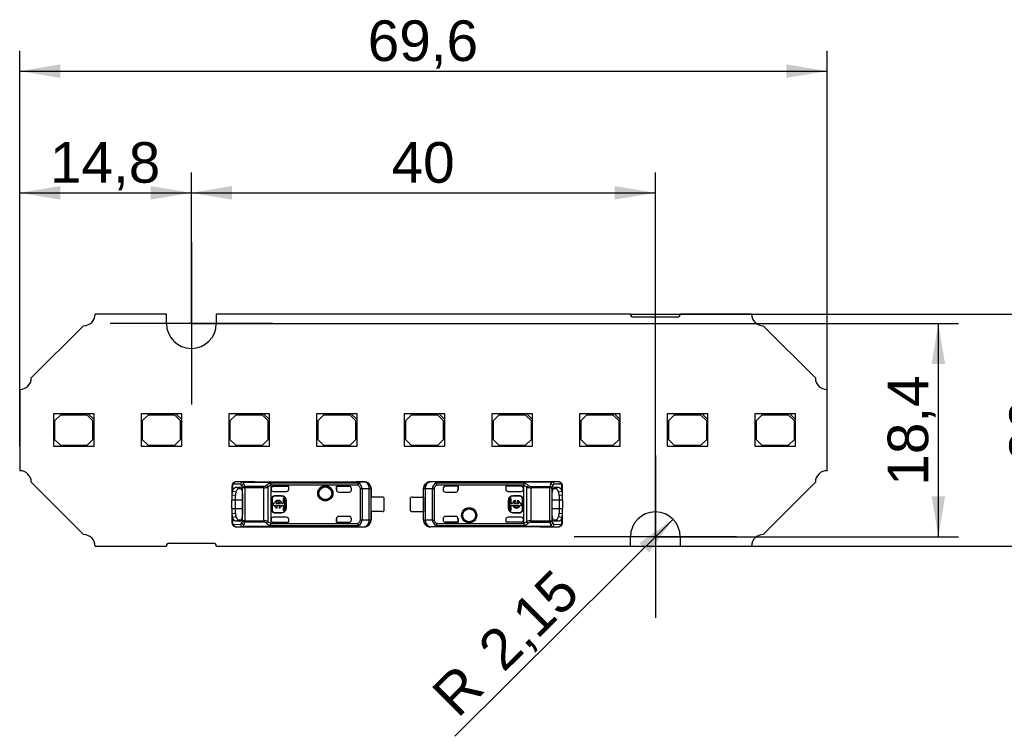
# Model space of a CAD drawing. Header units: millimetres. Extents: x 7 to 819, y 6 to 587.
# Tile 11 of 19: x 93 to 178, y 451 to 512. Entities that reach past the tile are written whole.
import ezdxf
from ezdxf.enums import TextEntityAlignment as Align
from ezdxf.lldxf.tags import DXFTag

# ---------------------------------------------------------------- set-up
doc = ezdxf.new("R2010")
doc.units = ezdxf.units.MM
doc.layers.add('Default', color=7, linetype='Continuous')
doc.layers.add('LINLED_70X20MM_2', color=7, linetype='Continuous')
doc.styles.add('SEACAD_Arial', font='arial.ttf')
tags = doc.linetypes.add('CENTER2', pattern=[28.575, 19.05, -3.175, 3.175, -3.175]).pattern_tags.tags
tags[10:11] = [DXFTag(74, 4), DXFTag(75, 0), DXFTag(340, '0'), DXFTag(46, 0.0), DXFTag(50, 0.0), DXFTag(44, 0.0), DXFTag(45, 0.0)]
tags[8:9] = [DXFTag(74, 4), DXFTag(75, 0), DXFTag(340, '0'), DXFTag(46, 0.0), DXFTag(50, 0.0), DXFTag(44, 0.0), DXFTag(45, 0.0)]
tags[6:7] = [DXFTag(74, 4), DXFTag(75, 0), DXFTag(340, '0'), DXFTag(46, 0.0), DXFTag(50, 0.0), DXFTag(44, 0.0), DXFTag(45, 0.0)]
tags[4:5] = [DXFTag(74, 4), DXFTag(75, 0), DXFTag(340, '0'), DXFTag(46, 0.0), DXFTag(50, 0.0), DXFTag(44, 0.0), DXFTag(45, 0.0)]
doc.dimstyles.new('ISO', dxfattribs={"dimtxt": 3.5, "dimasz": 3.5, "dimexe": 1.75, "dimexo": 0, "dimgap": 0.875, "dimtad": 1, "dimtxsty": 'SEACAD_Arial', "dimblk1": '_SE_FILLED', "dimblk2": '_SE_FILLED', "dimsah": 1, "dimcen": 1.75, "dimadec": 0, "dimazin": 0, "dimtfac": 0.5, "dimtdec": 3, "dimtmove": 0, "dimatfit": 3, "dimfxl": 1, "dimarcsym": 0})

# ---------------------------------------------------------------- blocks, each defined once
blk = doc.blocks.new('SEANNOT_GROUP19')
at = {"layer": 'Default', "color": 7, "linetype": 'CENTER2'}
for p, q in [((107.447, 493.138), (107.447, 479.138)), ((114.447, 486.138), (100.447, 486.138))]:
    blk.add_line(p, q, dxfattribs=at)
blk = doc.blocks.new('SEANNOT_GROUP20')
at = {"layer": 'Default', "color": 7, "linetype": 'CENTER2'}
for p, q in [((147.447, 474.738), (147.447, 460.738)), ((154.447, 467.738), (140.447, 467.738))]:
    blk.add_line(p, q, dxfattribs=at)
blk = doc.blocks.new('SE6')
at = {"layer": 'LINLED_70X20MM_2', "color": 7, "linetype": 'Continuous'}
for p, q in [((105.297, 486.938), (99.147, 486.938)), ((105.297, 486.138), (105.297, 486.938)), ((145.297, 486.938), (109.597, 486.938)), ((109.597, 486.938), (109.597, 486.138)), ((149.347, 486.688), (145.547, 486.688)), ((155.747, 486.938), (149.597, 486.938)), ((98.147, 485.938), (93.647, 481.438)), ((161.247, 481.438), (156.747, 485.938)), ((92.647, 480.438), (92.647, 473.438)), ((162.247, 473.438), (162.247, 480.438)), ((98.557, 478.338), (95.557, 478.338)), ((95.557, 478.338), (95.557, 475.538)), ((96.157, 478.238), (95.657, 477.738)), ((98.457, 478.238), (96.157, 478.238)), ((98.957, 477.738), (98.457, 478.238)), ((99.057, 478.338), (98.557, 478.338)), ((98.557, 478.338), (99.057, 477.838)), ((99.057, 477.838), (99.057, 478.338)), ((106.117, 478.338), (103.117, 478.338)), ((103.117, 478.338), (103.117, 475.538)), ((103.717, 478.238), (103.217, 477.738)), ((106.017, 478.238), (103.717, 478.238)), ((106.517, 477.738), (106.017, 478.238)), ((106.617, 478.338), (106.117, 478.338)), ((106.117, 478.338), (106.617, 477.838)), ((106.617, 477.838), (106.617, 478.338)), ((113.677, 478.338), (110.677, 478.338)), ((110.677, 478.338), (110.677, 475.538)), ((111.277, 478.238), (110.777, 477.738)), ((113.577, 478.238), (111.277, 478.238)), ((114.077, 477.738), (113.577, 478.238)), ((114.177, 478.338), (113.677, 478.338)), ((113.677, 478.338), (114.177, 477.838)), ((114.177, 477.838), (114.177, 478.338)), ((121.237, 478.338), (118.237, 478.338)), ((118.237, 478.338), (118.237, 475.538)), ((118.837, 478.238), (118.337, 477.738)), ((121.137, 478.238), (118.837, 478.238)), ((121.637, 477.738), (121.137, 478.238)), ((121.737, 478.338), (121.237, 478.338)), ((121.237, 478.338), (121.737, 477.838)), ((121.737, 477.838), (121.737, 478.338)), ((128.797, 478.338), (125.797, 478.338)), ((125.797, 478.338), (125.797, 475.538)), ((126.397, 478.238), (125.897, 477.738)), ((128.697, 478.238), (126.397, 478.238)), ((129.197, 477.738), (128.697, 478.238)), ((129.297, 478.338), (128.797, 478.338)), ((128.797, 478.338), (129.297, 477.838)), ((129.297, 477.838), (129.297, 478.338)), ((136.357, 478.338), (133.357, 478.338)), ((133.357, 478.338), (133.357, 475.538)), ((133.957, 478.238), (133.457, 477.738)), ((136.257, 478.238), (133.957, 478.238)), ((136.757, 477.738), (136.257, 478.238)), ((136.857, 478.338), (136.357, 478.338)), ((136.357, 478.338), (136.857, 477.838)), ((136.857, 477.838), (136.857, 478.338)), ((143.917, 478.338), (140.917, 478.338)), ((140.917, 478.338), (140.917, 475.538)), ((141.517, 478.238), (141.017, 477.738)), ((143.817, 478.238), (141.517, 478.238)), ((144.317, 477.738), (143.817, 478.238)), ((144.417, 478.338), (143.917, 478.338)), ((143.917, 478.338), (144.417, 477.838)), ((144.417, 477.838), (144.417, 478.338)), ((151.477, 478.338), (148.477, 478.338)), ((148.477, 478.338), (148.477, 475.538)), ((149.077, 478.238), (148.577, 477.738)), ((151.377, 478.238), (149.077, 478.238)), ((151.877, 477.738), (151.377, 478.238)), ((151.977, 478.338), (151.477, 478.338)), ((151.477, 478.338), (151.977, 477.838)), ((151.977, 477.838), (151.977, 478.338)), ((159.037, 478.338), (156.037, 478.338)), ((156.037, 478.338), (156.037, 475.538)), ((156.637, 478.238), (156.137, 477.738)), ((158.937, 478.238), (156.637, 478.238)), ((159.437, 477.738), (158.937, 478.238)), ((159.537, 478.338), (159.037, 478.338)), ((159.037, 478.338), (159.537, 477.838)), ((159.537, 477.838), (159.537, 478.338)), ((95.657, 477.738), (95.657, 476.138)), ((98.957, 476.138), (98.957, 477.738)), ((99.057, 475.538), (99.057, 477.838)), ((103.217, 477.738), (103.217, 476.138)), ((106.517, 476.138), (106.517, 477.738)), ((106.617, 475.538), (106.617, 477.838)), ((110.777, 477.738), (110.777, 476.138)), ((114.077, 476.138), (114.077, 477.738)), ((114.177, 475.538), (114.177, 477.838)), ((118.337, 477.738), (118.337, 476.138)), ((121.637, 476.138), (121.637, 477.738)), ((121.737, 475.538), (121.737, 477.838)), ((125.897, 477.738), (125.897, 476.138)), ((129.197, 476.138), (129.197, 477.738)), ((129.297, 475.538), (129.297, 477.838)), ((133.457, 477.738), (133.457, 476.138)), ((136.757, 476.138), (136.757, 477.738)), ((136.857, 475.538), (136.857, 477.838)), ((141.017, 477.738), (141.017, 476.138)), ((144.317, 476.138), (144.317, 477.738)), ((144.417, 475.538), (144.417, 477.838)), ((148.577, 477.738), (148.577, 476.138)), ((151.877, 476.138), (151.877, 477.738)), ((151.977, 475.538), (151.977, 477.838)), ((156.137, 477.738), (156.137, 476.138)), ((159.437, 476.138), (159.437, 477.738)), ((159.537, 475.538), (159.537, 477.838)), ((95.557, 475.538), (99.057, 475.538)), ((95.657, 476.138), (96.157, 475.638)), ((96.157, 475.638), (98.457, 475.638)), ((98.457, 475.638), (98.957, 476.138)), ((103.117, 475.538), (106.617, 475.538)), ((103.217, 476.138), (103.717, 475.638)), ((103.717, 475.638), (106.017, 475.638)), ((106.017, 475.638), (106.517, 476.138)), ((110.677, 475.538), (114.177, 475.538)), ((110.777, 476.138), (111.277, 475.638)), ((111.277, 475.638), (113.577, 475.638)), ((113.577, 475.638), (114.077, 476.138)), ((118.237, 475.538), (121.737, 475.538)), ((118.337, 476.138), (118.837, 475.638)), ((118.837, 475.638), (121.137, 475.638)), ((121.137, 475.638), (121.637, 476.138)), ((125.797, 475.538), (129.297, 475.538)), ((125.897, 476.138), (126.397, 475.638)), ((126.397, 475.638), (128.697, 475.638)), ((128.697, 475.638), (129.197, 476.138)), ((133.357, 475.538), (136.857, 475.538)), ((133.457, 476.138), (133.957, 475.638)), ((133.957, 475.638), (136.257, 475.638)), ((136.257, 475.638), (136.757, 476.138)), ((140.917, 475.538), (144.417, 475.538)), ((141.017, 476.138), (141.517, 475.638)), ((141.517, 475.638), (143.817, 475.638)), ((143.817, 475.638), (144.317, 476.138)), ((148.477, 475.538), (151.977, 475.538)), ((148.577, 476.138), (149.077, 475.638)), ((149.077, 475.638), (151.377, 475.638)), ((151.377, 475.638), (151.877, 476.138)), ((156.037, 475.538), (159.537, 475.538)), ((156.137, 476.138), (156.637, 475.638)), ((156.637, 475.638), (158.937, 475.638)), ((158.937, 475.638), (159.437, 476.138)), ((93.647, 472.438), (98.147, 467.938)), ((110.947, 472.082), (110.947, 471.335)), ((111.008, 472.238), (111.008, 471.684)), ((111.683, 472.264), (111.102, 472.278)), ((112.891, 472.478), (111.287, 472.478)), ((111.871, 472.464), (111.29, 472.478)), ((112.896, 472.478), (111.29, 472.478)), ((111.292, 472.003), (111.621, 472.001)), ((111.293, 472.003), (111.576, 471.901)), ((111.686, 471.977), (111.621, 472.001)), ((111.871, 472.464), (111.871, 472.459)), ((111.871, 472.464), (121.66, 472.464)), ((111.871, 472.459), (121.66, 472.459)), ((113.691, 472.079), (112.052, 472.079)), ((112.052, 472.079), (112.052, 471.954)), ((112.897, 472.488), (112.897, 472.478)), ((112.897, 472.488), (122.344, 472.488)), ((113.691, 471.954), (113.691, 472.079)), ((114.031, 472.031), (114.031, 469.045)), ((121.787, 472.373), (114.253, 472.373)), ((121.788, 472.194), (114.313, 472.194)), ((114.314, 471.894), (114.314, 472.176)), ((114.514, 472.094), (115.847, 472.094)), ((114.514, 472.094), (114.514, 472.093)), ((114.514, 472.093), (115.845, 472.093)), ((115.847, 472.094), (115.845, 472.093)), ((115.845, 471.843), (115.845, 472.093)), ((115.847, 471.848), (115.847, 472.094)), ((119.947, 472.094), (119.947, 471.788)), ((121.047, 472.094), (119.947, 472.094)), ((119.947, 472.094), (119.95, 472.093)), ((119.95, 471.788), (119.95, 472.093)), ((119.95, 472.093), (121.047, 472.093)), ((121.047, 472.093), (121.047, 472.094)), ((122.332, 472.471), (121.66, 472.464)), ((121.66, 472.459), (121.66, 472.464)), ((121.787, 472.373), (121.787, 472.194)), ((121.788, 472.194), (121.873, 472.359)), ((122.333, 472.471), (122.344, 472.488)), ((137.497, 472.488), (128.051, 472.488)), ((128.051, 472.488), (128.062, 472.471)), ((128.735, 472.464), (128.063, 472.471)), ((128.522, 472.359), (128.607, 472.194)), ((136.14, 472.373), (128.607, 472.373)), ((128.607, 472.194), (128.607, 472.373)), ((136.082, 472.194), (128.607, 472.194)), ((128.735, 472.464), (138.524, 472.464)), ((128.735, 472.464), (128.735, 472.459)), ((138.524, 472.459), (128.735, 472.459)), ((130.447, 472.094), (129.347, 472.094)), ((129.347, 472.094), (129.347, 472.093)), ((130.445, 472.093), (129.347, 472.093)), ((130.447, 472.094), (130.445, 472.093)), ((130.445, 472.093), (130.445, 471.788)), ((130.447, 471.788), (130.447, 472.094)), ((135.881, 472.094), (134.547, 472.094)), ((134.547, 472.094), (134.55, 472.093)), ((134.547, 472.094), (134.547, 471.848)), ((135.881, 472.093), (134.55, 472.093)), ((134.55, 472.093), (134.55, 471.839)), ((135.881, 472.093), (135.881, 472.094)), ((136.081, 472.176), (136.082, 472.194)), ((136.081, 472.176), (136.081, 471.894)), ((136.364, 469.045), (136.364, 472.031)), ((136.704, 472.079), (138.343, 472.079)), ((137.497, 472.478), (137.497, 472.488)), ((139.105, 472.478), (137.498, 472.478)), ((139.108, 472.478), (137.504, 472.478)), ((138.343, 471.954), (138.343, 472.079)), ((139.105, 472.478), (138.524, 472.464)), ((138.524, 472.459), (138.524, 472.464)), ((139.293, 472.278), (138.712, 472.264)), ((138.774, 472.001), (138.72, 471.981)), ((138.774, 472.001), (139.102, 472.003)), ((138.819, 471.901), (139.102, 472.003)), ((139.387, 471.684), (139.387, 472.238)), ((139.447, 471.335), (139.447, 472.082)), ((156.747, 467.938), (161.247, 472.438)), ((111.247, 471.294), (110.947, 471.335)), ((110.947, 471.335), (110.947, 470.888)), ((111.008, 471.683), (111.29, 471.609)), ((111.247, 470.888), (111.247, 471.294)), ((111.576, 471.901), (111.742, 471.899)), ((111.844, 471.388), (111.844, 469.688)), ((111.864, 469.122), (111.864, 471.954)), ((112.052, 471.954), (111.864, 471.954)), ((113.691, 471.954), (112.052, 471.954)), ((112.052, 471.954), (112.052, 469.122)), ((113.691, 469.122), (113.691, 471.954)), ((114.314, 471.894), (114.314, 471.848)), ((114.314, 471.894), (114.314, 471.893)), ((114.314, 469.228), (114.314, 471.848)), ((114.514, 471.648), (115.647, 471.648)), ((114.614, 471.265), (114.614, 471.238)), ((115.214, 471.265), (114.614, 471.265)), ((115.214, 471.238), (114.614, 471.238)), ((115.214, 471.238), (115.214, 471.265)), ((115.845, 471.843), (115.847, 471.848)), ((119.947, 471.788), (119.95, 471.788)), ((120.147, 471.588), (121.047, 471.588)), ((121.247, 471.788), (121.247, 471.894)), ((122.015, 469.211), (122.015, 471.865)), ((122.168, 471.865), (122.015, 471.865)), ((122.79, 471.871), (122.168, 471.865)), ((122.168, 471.865), (122.168, 469.211)), ((122.931, 471.871), (122.79, 471.871)), ((122.79, 469.205), (122.79, 471.871)), ((122.947, 471.888), (122.931, 471.871)), ((122.931, 471.871), (122.931, 469.205)), ((122.945, 469.913), (122.945, 471.163)), ((123.897, 471.163), (122.945, 471.163)), ((122.947, 471.888), (122.947, 471.163)), ((124.047, 471.113), (124.047, 469.963)), ((126.347, 469.963), (126.347, 471.113)), ((126.497, 471.163), (127.45, 471.163)), ((127.447, 471.163), (127.447, 471.888)), ((127.464, 471.871), (127.447, 471.888)), ((127.45, 471.163), (127.45, 469.913)), ((127.604, 471.871), (127.464, 471.871)), ((127.464, 469.205), (127.464, 471.871)), ((128.227, 471.865), (127.604, 471.871)), ((127.604, 471.871), (127.604, 469.205)), ((128.227, 469.211), (128.227, 471.865)), ((128.38, 471.865), (128.227, 471.865)), ((128.38, 471.865), (128.38, 469.211)), ((129.147, 471.894), (129.147, 471.788)), ((129.347, 471.588), (130.247, 471.588)), ((130.445, 471.788), (130.447, 471.788)), ((134.547, 471.848), (134.55, 471.839)), ((134.748, 471.648), (135.881, 471.648)), ((135.181, 471.265), (135.181, 471.238)), ((135.781, 471.265), (135.181, 471.265)), ((135.781, 471.238), (135.181, 471.238)), ((135.781, 471.238), (135.781, 471.265)), ((136.081, 471.848), (136.081, 471.894)), ((136.081, 471.894), (136.081, 471.893)), ((136.081, 471.848), (136.081, 469.228)), ((136.704, 471.954), (136.704, 469.122)), ((138.343, 471.954), (136.704, 471.954)), ((138.343, 471.954), (138.531, 471.954)), ((138.343, 469.122), (138.343, 471.954)), ((138.531, 471.954), (138.531, 469.122)), ((138.551, 469.688), (138.551, 471.388)), ((138.652, 471.899), (138.819, 471.901)), ((139.105, 471.609), (139.388, 471.682)), ((139.447, 471.335), (139.148, 471.294)), ((139.148, 471.294), (139.148, 470.888)), ((139.447, 470.888), (139.447, 471.335)), ((111.247, 470.888), (110.947, 470.888)), ((110.947, 470.188), (110.947, 470.888)), ((111.844, 470.888), (111.247, 470.888)), ((111.247, 470.188), (111.247, 470.888)), ((114.414, 471.038), (114.388, 471.038)), ((114.388, 471.038), (114.388, 470.038)), ((114.414, 471.038), (114.414, 470.038)), ((114.599, 470.604), (114.495, 470.604)), ((114.495, 470.604), (114.495, 470.472)), ((114.495, 470.472), (114.599, 470.472)), ((115.136, 470.604), (114.723, 470.604)), ((114.723, 470.472), (115.136, 470.472)), ((114.847, 470.211), (114.847, 470.338)), ((115.012, 470.338), (115.012, 470.211)), ((115.362, 470.604), (115.26, 470.604)), ((115.26, 470.472), (115.362, 470.472)), ((115.495, 471.032), (115.362, 471.032)), ((115.362, 471.032), (115.362, 470.604)), ((115.362, 470.472), (115.362, 470.044)), ((115.495, 470.044), (115.495, 471.032)), ((115.641, 470.838), (115.614, 470.838)), ((115.614, 470.238), (115.614, 470.838)), ((115.641, 470.238), (115.641, 470.838)), ((134.781, 470.838), (134.754, 470.838)), ((134.754, 470.838), (134.754, 470.238)), ((134.781, 470.838), (134.781, 470.238)), ((135.032, 471.032), (134.9, 471.032)), ((134.9, 471.032), (134.9, 470.044)), ((135.032, 470.604), (135.032, 471.032)), ((135.135, 470.604), (135.032, 470.604)), ((135.032, 470.044), (135.032, 470.472)), ((135.032, 470.472), (135.135, 470.472)), ((135.672, 470.604), (135.259, 470.604)), ((135.259, 470.472), (135.672, 470.472)), ((135.383, 470.739), (135.383, 470.865)), ((135.548, 470.865), (135.548, 470.739)), ((135.9, 470.604), (135.796, 470.604)), ((135.796, 470.472), (135.9, 470.472)), ((135.9, 470.472), (135.9, 470.604)), ((136.007, 471.038), (135.981, 471.038)), ((135.981, 470.038), (135.981, 471.038)), ((136.007, 470.038), (136.007, 471.038)), ((139.148, 470.888), (138.551, 470.888)), ((139.447, 470.888), (139.148, 470.888)), ((139.148, 470.888), (139.148, 470.188)), ((139.447, 470.888), (139.447, 470.188)), ((110.947, 470.188), (111.247, 470.188)), ((110.947, 470.188), (110.947, 469.741)), ((110.947, 469.741), (110.947, 468.994)), ((110.948, 469.741), (111.247, 469.782)), ((111.289, 469.467), (111.007, 469.394)), ((111.247, 470.188), (111.844, 470.188)), ((111.247, 469.782), (111.247, 470.188)), ((114.388, 470.038), (114.414, 470.038)), ((115.647, 469.428), (114.514, 469.428)), ((114.614, 469.838), (114.614, 469.812)), ((114.614, 469.838), (115.214, 469.838)), ((114.614, 469.812), (115.214, 469.812)), ((115.214, 469.812), (115.214, 469.838)), ((115.362, 470.044), (115.495, 470.044)), ((115.614, 470.238), (115.641, 470.238)), ((121.047, 469.488), (120.147, 469.488)), ((123.897, 469.913), (122.945, 469.913)), ((122.947, 469.913), (122.947, 469.188)), ((126.497, 469.913), (127.45, 469.913)), ((127.447, 469.188), (127.447, 469.913)), ((130.247, 469.488), (129.347, 469.488)), ((135.881, 469.428), (134.748, 469.428)), ((134.754, 470.238), (134.781, 470.238)), ((134.9, 470.044), (135.032, 470.044)), ((135.181, 469.838), (135.181, 469.812)), ((135.181, 469.838), (135.781, 469.838)), ((135.181, 469.812), (135.781, 469.812)), ((135.781, 469.812), (135.781, 469.838)), ((135.981, 470.038), (136.007, 470.038)), ((138.551, 470.188), (139.148, 470.188)), ((139.387, 469.393), (139.105, 469.467)), ((139.148, 470.188), (139.447, 470.188)), ((139.148, 470.188), (139.148, 469.782)), ((139.148, 469.782), (139.447, 469.741)), ((139.447, 469.741), (139.447, 470.188)), ((139.447, 468.994), (139.447, 469.741)), ((111.008, 469.393), (111.008, 468.838)), ((111.102, 468.798), (111.683, 468.812)), ((111.287, 468.598), (112.891, 468.598)), ((111.29, 468.598), (111.871, 468.612)), ((111.29, 468.598), (112.896, 468.598)), ((111.575, 469.175), (111.293, 469.073)), ((111.621, 469.076), (111.293, 469.073)), ((111.743, 469.177), (111.576, 469.175)), ((111.621, 469.076), (111.675, 469.095)), ((112.052, 469.122), (111.864, 469.122)), ((111.871, 468.617), (111.871, 468.612)), ((111.871, 468.617), (121.66, 468.617)), ((121.66, 468.612), (111.871, 468.612)), ((112.052, 469.122), (113.691, 469.122)), ((112.052, 469.122), (112.052, 468.997)), ((113.691, 468.997), (112.052, 468.997)), ((112.897, 468.598), (112.897, 468.588)), ((112.897, 468.588), (122.344, 468.588)), ((114.255, 468.703), (121.787, 468.703)), ((114.314, 468.9), (114.313, 468.882)), ((114.313, 468.882), (121.787, 468.882)), ((114.314, 469.228), (114.314, 469.183)), ((114.314, 468.9), (114.314, 469.183)), ((114.314, 469.183), (114.314, 469.183)), ((114.514, 468.983), (115.845, 468.983)), ((114.514, 468.983), (114.514, 468.983)), ((114.514, 468.983), (115.847, 468.983)), ((115.845, 468.983), (115.845, 469.237)), ((115.847, 469.228), (115.845, 469.237)), ((115.847, 468.983), (115.845, 468.983)), ((115.847, 468.983), (115.847, 469.228)), ((119.95, 469.288), (119.947, 469.288)), ((119.947, 469.288), (119.947, 468.983)), ((119.947, 468.983), (119.95, 468.983)), ((119.947, 468.983), (121.047, 468.983)), ((119.95, 468.983), (119.95, 469.288)), ((119.95, 468.983), (121.047, 468.983)), ((121.047, 468.983), (121.047, 468.983)), ((121.247, 469.183), (121.247, 469.288)), ((121.66, 468.612), (121.66, 468.617)), ((121.66, 468.612), (122.332, 468.605)), ((121.787, 468.882), (121.787, 468.703)), ((121.873, 468.717), (121.787, 468.882)), ((122.015, 469.211), (122.168, 469.211)), ((122.168, 469.211), (122.79, 469.205)), ((122.344, 468.588), (122.333, 468.605)), ((122.79, 469.205), (122.931, 469.205)), ((122.931, 469.205), (122.947, 469.188)), ((127.447, 469.188), (127.464, 469.205)), ((127.464, 469.205), (127.604, 469.205)), ((127.604, 469.205), (128.227, 469.211)), ((128.062, 468.605), (128.051, 468.588)), ((137.497, 468.588), (128.051, 468.588)), ((128.063, 468.605), (128.735, 468.612)), ((128.227, 469.211), (128.38, 469.211)), ((128.607, 468.882), (128.522, 468.717)), ((128.607, 468.882), (136.082, 468.882)), ((128.607, 468.703), (128.607, 468.882)), ((128.607, 468.703), (136.141, 468.703)), ((138.524, 468.617), (128.735, 468.617)), ((128.735, 468.617), (128.735, 468.612)), ((138.524, 468.612), (128.735, 468.612)), ((129.147, 469.288), (129.147, 469.183)), ((129.347, 468.983), (129.347, 468.983)), ((129.347, 468.983), (130.447, 468.983)), ((130.445, 468.983), (129.347, 468.983)), ((130.447, 469.288), (130.445, 469.288)), ((130.445, 469.288), (130.445, 468.983)), ((130.447, 468.983), (130.445, 468.983)), ((130.447, 468.983), (130.447, 469.288)), ((134.55, 469.233), (134.547, 469.228)), ((134.547, 469.228), (134.547, 468.983)), ((135.881, 468.983), (134.547, 468.983)), ((134.547, 468.983), (134.55, 468.983)), ((134.55, 469.233), (134.55, 468.983)), ((135.88, 468.983), (134.55, 468.983)), ((135.881, 468.983), (135.88, 468.983)), ((136.081, 469.183), (136.081, 469.228)), ((136.081, 469.183), (136.081, 468.9)), ((136.081, 469.183), (136.081, 469.183)), ((136.704, 469.122), (138.343, 469.122)), ((136.704, 469.122), (136.704, 468.997)), ((136.704, 468.997), (138.343, 468.997)), ((137.497, 468.588), (137.497, 468.598)), ((137.498, 468.598), (139.105, 468.598)), ((137.504, 468.598), (139.108, 468.598)), ((138.343, 469.122), (138.531, 469.122)), ((138.343, 468.997), (138.343, 469.122)), ((138.524, 468.612), (138.524, 468.617)), ((138.524, 468.612), (139.105, 468.598)), ((138.819, 469.175), (138.653, 469.177)), ((138.709, 469.099), (138.774, 469.076)), ((138.712, 468.812), (139.293, 468.798)), ((139.102, 469.073), (138.774, 469.076)), ((139.102, 469.073), (138.819, 469.175)), ((139.387, 468.838), (139.387, 469.392)), ((145.297, 466.938), (145.297, 467.738)), ((149.597, 467.738), (149.597, 466.938)), ((99.147, 466.938), (105.297, 466.938)), ((105.547, 467.188), (109.347, 467.188)), ((109.597, 466.938), (145.297, 466.938)), ((149.597, 466.938), (155.747, 466.938))]:
    blk.add_line(p, q, dxfattribs=at)
for centre, radius in [((118.997, 471.488), 0.657), ((118.997, 471.488), 0.586), ((118.997, 471.488), 0.552), ((118.997, 471.488), 0.55), ((131.397, 469.588), 0.657), ((131.397, 469.588), 0.586), ((131.397, 469.588), 0.552), ((131.397, 469.588), 0.55)]:
    blk.add_circle(centre, radius, dxfattribs=at)
for centre, radius, start, end in [((98.147, 486.938), 1, 270, 0), ((145.547, 486.938), 0.25, 180, 270), ((149.347, 486.938), 0.25, 270, 0.00079), ((156.747, 486.938), 1, 180, 270), ((107.447, 486.138), 2.15, 180, 0), ((92.647, 481.438), 1, 270, 0), ((162.247, 481.438), 1, 180, 270), ((92.647, 472.438), 1, 0, 90), ((162.247, 472.438), 1, 90, 180), ((111.314, 472.125), 0.363, 133.63226, 182.49432), ((111.173, 472.262), 0.167, 132.12527, 188.16087), ((111.292, 472.145), 0.334, 89.18686, 133.96366), ((111.297, 472.284), 0.195, 92.0033, 181.51183), ((111.89, 472.253), 0.207, 95.14805, 176.89204), ((111.479, 471.985), 0.346, 26.17125, 53.85882), ((112.037, 472.049), 0.262, 102.95331, 160.27941), ((110.965, 471.7), 0.934, 15.76223, 27.93192), ((112.081, 471.832), 0.249, 96.82978, 150.72481), ((111.598, 472.157), 0.408, 21.24148, 47.86101), ((110.796, 471.793), 1.288, 12.85987, 23.40718), ((113.671, 472.447), 0.368, 273.1487, 312.17974), ((113.681, 472.783), 0.829, 270.69368, 294.97104), ((114.744, 471.166), 1.303, 112.115, 129.33242), ((114.8, 470.878), 1.386, 110.51311, 123.67494), ((113.843, 472.138), 0.473, 6.78592, 29.79899), ((121.797, 472.16), 0.213, 68.96315, 92.44927), ((121.585, 471.852), 0.583, 1.24518, 60.41511), ((122.331, 471.871), 0.6, 0.00436, 89.8384), ((128.064, 471.871), 0.6, 90.167, 179.99564), ((128.808, 471.854), 0.581, 119.46932, 178.87181), ((128.598, 472.16), 0.213, 87.55047, 111.03534), ((135.579, 470.846), 1.421, 56.48938, 69.32012), ((136.913, 472.024), 0.848, 155.66442, 168.41958), ((135.663, 471.184), 1.282, 50.58348, 68.14167), ((136.739, 471.85), 0.416, 128.94014, 154.24073), ((136.715, 472.788), 0.835, 245.11375, 269.21962), ((136.722, 472.443), 0.364, 227.61196, 267.05905), ((218.161, 471.993), 81.457, 179.93915, 180.02756), ((139.602, 471.792), 1.292, 156.61297, 167.13043), ((138.314, 471.832), 0.249, 29.26442, 83.18168), ((138.798, 472.156), 0.409, 132.16044, 158.76026), ((138.358, 472.049), 0.262, 19.73277, 77.04525), ((138.505, 472.253), 0.207, 3.11467, 84.83661), ((139.43, 471.7), 0.934, 152.08167, 164.248), ((138.916, 471.985), 0.346, 126.12971, 153.83769), ((139.103, 472.144), 0.334, 46.09501, 90.77583), ((139.098, 472.284), 0.195, 358.48003, 88.00094), ((139.069, 472.117), 0.377, 357.36866, 42.2043), ((111.678, 471.388), 0.733, 156.21905, 184.19615), ((112.361, 471.305), 1.114, 164.12524, 180.58266), ((114.614, 471.038), 0.226, 90, 180), ((114.614, 471.038), 0.2, 90, 180), ((115.214, 470.838), 0.426, 0, 90), ((115.214, 470.838), 0.4, 0, 90), ((121.047, 471.788), 0.2, 270, 0), ((123.897, 470.913), 0.25, 53.1301, 90), ((126.497, 470.913), 0.25, 90, 126.8699), ((129.347, 471.788), 0.2, 180, 270), ((135.181, 470.838), 0.426, 90, 180), ((135.181, 470.838), 0.4, 90, 180), ((135.781, 471.038), 0.226, 0, 90), ((135.781, 471.038), 0.2, 0, 90), ((138.171, 471.323), 0.978, 358.26847, 17.0288), ((138.718, 471.389), 0.731, 355.77317, 23.78079), ((114.929, 470.538), 0.337, 11.32726, 168.67274), ((114.929, 470.538), 0.337, 191.32726, 255.79581), ((114.929, 470.538), 0.217, 17.78466, 162.21534), ((114.929, 470.538), 0.217, 197.78466, 247.56802), ((114.929, 470.538), 0.337, 284.20419, 348.67274), ((114.929, 470.538), 0.217, 292.43198, 342.21534), ((135.466, 470.538), 0.337, 104.20419, 168.67274), ((135.466, 470.538), 0.337, 191.32726, 348.67274), ((135.466, 470.538), 0.217, 112.43198, 162.21534), ((135.466, 470.538), 0.217, 197.78466, 342.21534), ((135.466, 470.538), 0.337, 11.32726, 75.79581), ((135.466, 470.538), 0.217, 17.78466, 67.56802), ((111.677, 469.688), 0.731, 175.77317, 203.78079), ((112.224, 469.753), 0.978, 178.26847, 197.0288), ((114.614, 470.038), 0.226, 180, 270), ((114.614, 470.038), 0.2, 180, 270), ((115.214, 470.238), 0.4, 270, 0), ((115.214, 470.238), 0.426, 270, 0), ((121.047, 469.288), 0.2, 0, 90), ((123.897, 470.163), 0.25, 270, 306.8699), ((126.497, 470.163), 0.25, 233.1301, 270), ((129.347, 469.288), 0.2, 90, 180), ((135.181, 470.238), 0.426, 180, 270), ((135.181, 470.238), 0.4, 180, 270), ((135.781, 470.038), 0.2, 270, 360), ((135.781, 470.038), 0.226, 270, 360), ((138.034, 469.771), 1.114, 344.12524, 0.58266), ((138.717, 469.688), 0.733, 336.21905, 4.19615), ((147.447, 467.738), 2.15, 0, 180), ((111.326, 468.959), 0.377, 177.36866, 222.2043), ((111.292, 468.932), 0.334, 226.09501, 270.77583), ((111.297, 468.793), 0.195, 178.48003, 268.00094), ((111.479, 469.091), 0.346, 306.12971, 333.83769), ((111.89, 468.823), 0.207, 183.11467, 264.83661), ((110.964, 469.376), 0.934, 332.08167, 344.248), ((112.037, 469.027), 0.262, 199.73277, 257.04525), ((112.081, 469.244), 0.249, 209.26442, 263.18168), ((111.597, 468.92), 0.409, 312.16044, 338.76026), ((110.792, 469.284), 1.292, 336.61297, 347.13043), ((32.234, 469.083), 81.457, 359.93915, 0.02756), ((113.68, 468.288), 0.835, 65.11375, 89.21962), ((113.673, 468.633), 0.364, 47.61196, 87.05905), ((113.656, 469.226), 0.416, 308.94014, 334.24073), ((114.732, 469.892), 1.282, 230.58348, 248.14167), ((114.816, 470.23), 1.421, 236.48938, 249.32012), ((113.482, 469.052), 0.848, 335.66442, 348.41958), ((121.797, 468.916), 0.213, 267.55047, 291.03534), ((121.587, 469.223), 0.581, 299.46932, 358.87181), ((122.331, 469.205), 0.6, 270.167, 359.99564), ((128.064, 469.205), 0.6, 180.00436, 269.8384), ((128.81, 469.224), 0.583, 181.24518, 240.41511), ((128.598, 468.916), 0.213, 248.96315, 272.44927), ((135.595, 470.198), 1.386, 290.51311, 303.67494), ((136.552, 468.938), 0.473, 186.78592, 209.79899), ((135.651, 469.91), 1.303, 292.115, 309.33242), ((136.714, 468.294), 0.829, 90.69368, 114.97104), ((136.724, 468.63), 0.368, 93.1487, 132.17974), ((138.314, 469.244), 0.249, 276.82978, 330.72481), ((139.599, 469.283), 1.288, 192.85987, 203.40718), ((138.358, 469.027), 0.262, 282.95331, 340.27941), ((138.797, 468.92), 0.408, 201.24148, 227.86101), ((138.505, 468.823), 0.207, 275.14805, 356.89204), ((139.43, 469.376), 0.934, 195.76223, 207.93192), ((138.916, 469.091), 0.346, 206.17125, 233.85882), ((139.103, 468.931), 0.334, 269.18686, 313.96366), ((139.098, 468.793), 0.195, 272.0033, 1.51183), ((139.081, 468.951), 0.363, 313.63226, 2.49432), ((139.222, 468.815), 0.167, 312.12527, 8.16087), ((98.147, 466.938), 1, 0, 90), ((156.747, 466.938), 1, 90, 180), ((105.547, 466.938), 0.25, 90, 180), ((109.347, 466.938), 0.25, 0, 90)]:
    blk.add_arc(centre, radius, start, end, dxfattribs=at)
for centre, major_axis, ratio, start_param, end_param in [((111.099, 471.378), (0, -0.9), 0.34204, 3.132977, 3.443088), ((111.871, 472.264), (-0.005, -0.2), 0.939661, 3.16702, 4.734915), ((112.897, 471.888), (0, -0.6), 0.999962, 3.141593, 3.321066), ((114.514, 471.894), (0, -0.2), 0.999994, 3.140535, 4.712389), ((114.514, 471.893), (0, -0.2), 0.999994, 3.140004, 4.712389), ((121.047, 471.894), (0, -0.2), 0.999994, 1.570796, 3.141593), ((121.047, 471.893), (0, -0.2), 0.999994, 1.570796, 3.141593), ((122.331, 471.871), (0.006, -0.6), 0.766027, 1.56283, 3.125796), ((122.347, 471.888), (-0.424, -0.424), 0.999924, 2.356233, 3.933355), ((128.047, 471.888), (0.424, -0.424), 0.999924, 2.349833, 3.926953), ((128.064, 471.871), (0.006, 0.6), 0.766027, 0.015856, 1.578763), ((129.347, 471.894), (0, -0.2), 0.999994, 3.141593, 4.712389), ((129.347, 471.893), (0, -0.2), 0.999994, 3.141593, 4.712389), ((135.881, 471.894), (0, -0.2), 0.999994, 1.570796, 3.141593), ((135.881, 471.893), (0, -0.2), 0.999994, 1.570796, 3.141593), ((137.497, 471.888), (0, 0.6), 0.999962, 6.103712, 6.283185), ((138.524, 472.264), (-0.005, 0.2), 0.939661, 4.689876, 6.257716), ((139.295, 471.376), (-0.001, -0.902), 0.342128, 2.840741, 3.150375), ((139.199, 472.238), (-0.134, -0.148), 0.8975, 2.254603, 3.141199), ((114.514, 471.848), (0, -0.2), 0.999848, 4.712389, 6.283185), ((115.647, 471.848), (-0.141, -0.141), 0.999695, 0.785246, 2.356347), ((115.645, 471.846), (-0.141, -0.141), 0.999695, 1.570796, 2.343651), ((120.147, 471.788), (0.2, 0), 0.999848, 3.141593, 4.712389), ((120.15, 471.788), (0.2, 0), 0.999848, 3.141593, 4.712389), ((130.245, 471.788), (-0.2, 0), 0.999848, 1.570796, 3.141593), ((130.247, 471.788), (-0.2, 0), 0.999848, 1.570796, 3.141593), ((134.747, 471.848), (0.141, -0.141), 0.999695, 3.926839, 5.497939), ((134.75, 471.846), (0.141, -0.141), 0.999695, 3.9588, 4.712389), ((135.881, 471.848), (0, -0.2), 0.999848, 0, 1.570796), ((114.514, 469.228), (0, 0.2), 0.999848, 0, 1.570796), ((115.647, 469.228), (-0.141, 0.141), 0.999695, 3.926839, 5.497939), ((120.147, 469.288), (0.2, 0), 0.999848, 1.570796, 3.141593), ((120.15, 469.288), (0.2, 0), 0.999848, 1.570796, 3.141593), ((130.245, 469.288), (-0.2, 0), 0.999848, 3.141593, 4.712389), ((130.247, 469.288), (-0.2, 0), 0.999848, 3.141593, 4.712389), ((134.747, 469.228), (0.141, 0.141), 0.999695, 0.785246, 2.356347), ((135.881, 469.228), (0, 0.2), 0.999848, 4.712389, 6.283185), ((111.196, 468.838), (0.134, 0.148), 0.8975, 2.254603, 3.141199), ((111.1, 469.7), (0.001, 0.902), 0.342128, 2.840741, 3.150375), ((111.871, 468.812), (0.005, -0.2), 0.939661, 4.689876, 6.257716), ((112.897, 469.188), (0, -0.6), 0.999962, 6.103712, 6.283185), ((114.514, 469.183), (0, 0.2), 0.999994, 1.570796, 3.141593), ((114.514, 469.183), (0, 0.2), 0.999994, 1.570796, 3.141593), ((115.645, 469.231), (-0.141, 0.141), 0.999695, 3.9588, 4.712389), ((121.047, 469.183), (0, 0.2), 0.999994, 3.141593, 4.712389), ((121.047, 469.183), (0, 0.2), 0.999994, 3.141593, 4.712389), ((122.331, 469.205), (-0.006, -0.6), 0.766027, 0.015856, 1.578763), ((122.347, 469.188), (-0.424, 0.424), 0.999924, 2.349833, 3.926953), ((128.047, 469.188), (0.424, 0.424), 0.999924, 2.356233, 3.933355), ((128.064, 469.205), (-0.006, 0.6), 0.766027, 1.56283, 3.125796), ((129.347, 469.183), (0, 0.2), 0.999994, 1.570796, 3.141593), ((129.347, 469.183), (0, 0.2), 0.999994, 1.570796, 3.141593), ((134.75, 469.231), (0.141, 0.141), 0.999695, 1.570796, 2.343651), ((135.881, 469.183), (0, 0.2), 0.999994, 3.140004, 4.712389), ((135.881, 469.183), (0, 0.2), 0.999994, 3.140535, 4.712389), ((137.497, 469.188), (0, 0.6), 0.999962, 3.141593, 3.321066), ((138.524, 468.812), (0.005, 0.2), 0.939661, 3.16702, 4.734915), ((139.296, 469.698), (0, 0.9), 0.34204, 3.132977, 3.443088)]:
    blk.add_ellipse(centre, major_axis=major_axis, ratio=ratio, start_param=start_param, end_param=end_param, dxfattribs=at)
for points, degree, knots in [([(111.008, 472.238), (111, 472.231), (110.983, 472.217), (110.967, 472.191), (110.955, 472.16), (110.949, 472.124), (110.948, 472.096), (110.947, 472.082)], 3, [0, 0, 0, 0, 0.20636, 0.408491, 0.607418, 0.804218, 1, 1, 1, 1]), ([(111.621, 472.001), (111.714, 471.993), (111.779, 471.818), (111.843, 471.643), (111.844, 471.388)], 2, [0, 0, 0, 0.5, 0.5, 1, 1, 1]), ([(121.66, 472.464), (121.674, 472.464), (121.702, 472.464), (121.74, 472.459), (121.772, 472.451), (121.808, 472.437), (121.844, 472.41), (121.862, 472.378), (121.873, 472.359)], 3, [0, 0, 0, 0, 0.120723, 0.235221, 0.34634, 0.457185, 0.682198, 1, 1, 1, 1]), ([(121.787, 472.373), (121.786, 472.385), (121.782, 472.407), (121.765, 472.43), (121.74, 472.446), (121.705, 472.456), (121.675, 472.458), (121.66, 472.459)], 3, [0, 0, 0, 0, 0.272042, 0.497908, 0.684926, 0.845835, 1, 1, 1, 1]), ([(128.522, 472.359), (128.529, 472.373), (128.543, 472.397), (128.569, 472.423), (128.601, 472.444), (128.654, 472.461), (128.708, 472.463), (128.735, 472.464)], 3, [0, 0, 0, 0, 0.225106, 0.406821, 0.546306, 0.765172, 1, 1, 1, 1]), ([(128.735, 472.459), (128.725, 472.458), (128.703, 472.457), (128.675, 472.452), (128.652, 472.444), (128.634, 472.433), (128.621, 472.418), (128.611, 472.398), (128.609, 472.382), (128.607, 472.373)], 3, [0, 0, 0, 0, 0.110474, 0.221192, 0.340028, 0.473427, 0.625996, 0.800833, 1, 1, 1, 1]), ([(138.551, 471.388), (138.554, 471.641), (138.616, 471.818), (138.68, 471.997), (138.774, 472.001)], 2, [0, 0, 0, 0.5, 0.5, 1, 1, 1]), ([(139.102, 472.003), (139.181, 472.004), (139.257, 471.919), (139.332, 471.836), (139.387, 471.684)], 2, [0, 0, 0, 0.5, 0.5, 1, 1, 1]), ([(139.447, 472.082), (139.447, 472.1), (139.446, 472.134), (139.435, 472.176), (139.417, 472.212), (139.397, 472.229), (139.387, 472.238)], 3, [0, 0, 0, 0, 0.244652, 0.491458, 0.742562, 1, 1, 1, 1]), ([(111.575, 471.901), (111.575, 471.901), (111.548, 471.901), (111.494, 471.888), (111.42, 471.829), (111.351, 471.738), (111.31, 471.652), (111.29, 471.61)], 3, [0, 0, 0, 0, 0.000046, 0.262507, 0.516593, 0.762391, 1, 1, 1, 1]), ([(139.105, 471.61), (139.095, 471.632), (139.074, 471.676), (139.04, 471.735), (139.003, 471.789), (138.962, 471.836), (138.918, 471.872), (138.87, 471.897), (138.837, 471.899), (138.819, 471.901)], 3, [0, 0, 0, 0, 0.117572, 0.243562, 0.37798, 0.520832, 0.672119, 0.831843, 1, 1, 1, 1]), ([(111.29, 469.467), (111.3, 469.445), (111.321, 469.4), (111.355, 469.341), (111.392, 469.287), (111.433, 469.24), (111.477, 469.204), (111.525, 469.18), (111.558, 469.177), (111.575, 469.175)], 3, [0, 0, 0, 0, 0.117572, 0.243562, 0.37798, 0.520832, 0.672119, 0.831843, 1, 1, 1, 1]), ([(111.844, 469.688), (111.841, 469.435), (111.778, 469.258), (111.715, 469.079), (111.621, 469.075)], 2, [0, 0, 0, 0.5, 0.5, 1, 1, 1]), ([(138.774, 469.075), (138.681, 469.083), (138.616, 469.258), (138.552, 469.433), (138.551, 469.688)], 2, [0, 0, 0, 0.5, 0.5, 1, 1, 1]), ([(138.819, 469.176), (138.819, 469.175), (138.847, 469.175), (138.901, 469.188), (138.975, 469.247), (139.044, 469.339), (139.085, 469.424), (139.105, 469.466)], 3, [0, 0, 0, 0, 0.000046, 0.262507, 0.516593, 0.762391, 1, 1, 1, 1]), ([(110.947, 468.994), (110.948, 468.977), (110.949, 468.942), (110.96, 468.9), (110.978, 468.864), (110.998, 468.847), (111.008, 468.838)], 3, [0, 0, 0, 0, 0.244652, 0.491458, 0.742562, 1, 1, 1, 1]), ([(111.293, 469.073), (111.214, 469.072), (111.138, 469.157), (111.063, 469.24), (111.008, 469.393)], 2, [0, 0, 0, 0.5, 0.5, 1, 1, 1]), ([(121.873, 468.717), (121.866, 468.703), (121.852, 468.679), (121.826, 468.653), (121.794, 468.632), (121.741, 468.615), (121.687, 468.613), (121.66, 468.612)], 3, [0, 0, 0, 0, 0.225106, 0.406821, 0.546306, 0.765172, 1, 1, 1, 1]), ([(121.66, 468.617), (121.67, 468.618), (121.692, 468.619), (121.72, 468.625), (121.743, 468.632), (121.761, 468.643), (121.774, 468.658), (121.784, 468.678), (121.786, 468.694), (121.787, 468.703)], 3, [0, 0, 0, 0, 0.110474, 0.221192, 0.340028, 0.473427, 0.625996, 0.800833, 1, 1, 1, 1]), ([(128.735, 468.612), (128.721, 468.612), (128.693, 468.613), (128.655, 468.618), (128.623, 468.625), (128.587, 468.64), (128.551, 468.666), (128.533, 468.698), (128.522, 468.717)], 3, [0, 0, 0, 0, 0.120723, 0.235221, 0.34634, 0.457185, 0.682198, 1, 1, 1, 1]), ([(128.607, 468.703), (128.609, 468.691), (128.613, 468.67), (128.629, 468.646), (128.655, 468.631), (128.69, 468.621), (128.72, 468.618), (128.735, 468.617)], 3, [0, 0, 0, 0, 0.272042, 0.497908, 0.684926, 0.845835, 1, 1, 1, 1]), ([(139.387, 468.838), (139.395, 468.845), (139.412, 468.859), (139.428, 468.885), (139.44, 468.917), (139.446, 468.952), (139.447, 468.98), (139.447, 468.994)], 3, [0, 0, 0, 0, 0.20636, 0.408491, 0.607418, 0.804218, 1, 1, 1, 1])]:
    blk.add_open_spline(points, degree=degree, knots=knots, dxfattribs=at)
for points, degree in [([(111.008, 471.684), (111.125, 472.003), (111.292, 472.003)], 2), ([(114.313, 472.194), (114.313, 472.192), (114.314, 472.188), (114.314, 472.182), (114.314, 472.178), (114.314, 472.176)], 3), ([(122.015, 471.865), (122.014, 471.909), (121.996, 471.991), (121.917, 472.108), (121.836, 472.168), (121.788, 472.194)], 3), ([(128.607, 472.194), (128.559, 472.168), (128.478, 472.108), (128.399, 471.991), (128.381, 471.909), (128.38, 471.865)], 3), ([(121.787, 468.882), (121.836, 468.908), (121.916, 468.968), (121.996, 469.085), (122.014, 469.168), (122.015, 469.211)], 3), ([(128.38, 469.211), (128.381, 469.168), (128.399, 469.085), (128.478, 468.968), (128.559, 468.908), (128.607, 468.882)], 3), ([(136.082, 468.882), (136.082, 468.884), (136.081, 468.888), (136.081, 468.894), (136.081, 468.898), (136.081, 468.9)], 3), ([(139.387, 469.392), (139.27, 469.073), (139.102, 469.073)], 2)]:
    blk.add_open_spline(points, degree=degree, dxfattribs=at)
for points in [[(113.918, 472.174), (113.964, 472.14), (114.005, 472.089), (114.031, 472.031)], [(136.477, 468.902), (136.43, 468.936), (136.39, 468.988), (136.364, 469.045)]]:
    blk.add_rational_spline(points, [1.03323215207, 0.973772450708, 0.994102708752, 1.0942229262], degree=3, dxfattribs=at)
blk = doc.blocks.new('DMBLK78')
at = {"layer": 'Default', "linetype": 'Continuous'}
for points in [[(96.147, 497.985), (92.647, 497.402), (96.147, 496.818)], [(103.947, 497.985), (103.947, 496.818), (107.447, 497.402)]]:
    blk.add_hatch(color=7, dxfattribs=at).paths.add_polyline_path(points)
at = {"layer": 'Default', "color": 7, "linetype": 'Continuous'}
for p, q in [((92.647, 480.438), (92.647, 499.152)), ((107.447, 486.138), (107.447, 499.152)), ((92.647, 497.402), (107.447, 497.402))]:
    blk.add_line(p, q, dxfattribs=at)
at = {"layer": 'Default', "color": 7, "linetype": 'Continuous', "style": 'SEACAD_Arial'}
blk.add_text('14,8', height=3.5, dxfattribs=at).set_placement((95.254, 501.777), align=Align.TOP_LEFT)
blk = doc.blocks.new('_SE_FILLED')
at = {"color": 0}
blk.add_line((0, 0), (-1, 0), dxfattribs=at)
blk.add_solid([(0, 0), (-1, -0.1665), (-1, 0.1665), (0, 0)], dxfattribs=at)
blk = doc.blocks.new('DMBLK79')
at = {"layer": 'Default', "linetype": 'Continuous'}
for points in [[(96.147, 508.485), (92.647, 507.902), (96.147, 507.318)], [(158.747, 508.485), (158.747, 507.318), (162.247, 507.902)]]:
    blk.add_hatch(color=7, dxfattribs=at).paths.add_polyline_path(points)
at = {"layer": 'Default', "color": 7, "linetype": 'Continuous'}
for p, q in [((92.647, 475.538), (92.647, 509.652)), ((162.247, 475.538), (162.247, 509.652)), ((92.647, 507.902), (162.247, 507.902))]:
    blk.add_line(p, q, dxfattribs=at)
at = {"layer": 'Default', "color": 7, "linetype": 'Continuous', "style": 'SEACAD_Arial'}
blk.add_text('69,6', height=3.5, dxfattribs=at).set_placement((122.654, 512.277), align=Align.TOP_LEFT)
blk = doc.blocks.new('DMBLK80')
at = {"layer": 'Default', "linetype": 'Continuous'}
for points in [[(172.431, 482.638), (171.847, 486.138), (171.264, 482.638)], [(172.431, 471.238), (171.264, 471.238), (171.847, 467.738)]]:
    blk.add_hatch(color=7, dxfattribs=at).paths.add_polyline_path(points)
at = {"layer": 'Default', "color": 7, "linetype": 'Continuous'}
for p, q in [((107.447, 486.138), (173.597, 486.138)), ((171.847, 467.738), (171.847, 486.138)), ((147.447, 467.738), (173.597, 467.738))]:
    blk.add_line(p, q, dxfattribs=at)
at = {"layer": 'Default', "color": 7, "linetype": 'Continuous', "style": 'SEACAD_Arial'}
blk.add_text('18,4', height=3.5, rotation=90, dxfattribs=at).set_placement((167.472, 472.145), align=Align.TOP_LEFT)
blk = doc.blocks.new('DMBLK81')
at = {"layer": 'Default', "linetype": 'Continuous'}
for points in [[(182.931, 483.438), (182.347, 486.938), (181.764, 483.438)], [(182.931, 470.438), (181.764, 470.438), (182.347, 466.938)]]:
    blk.add_hatch(color=7, dxfattribs=at).paths.add_polyline_path(points)
at = {"layer": 'Default', "color": 7, "linetype": 'Continuous'}
for p, q in [((145.297, 486.938), (184.097, 486.938)), ((182.347, 486.938), (182.347, 466.938)), ((145.297, 466.938), (184.097, 466.938))]:
    blk.add_line(p, q, dxfattribs=at)
at = {"layer": 'Default', "color": 7, "linetype": 'Continuous', "style": 'SEACAD_Arial'}
blk.add_text('20', height=3.5, rotation=90, dxfattribs=at).set_placement((177.972, 474.199), align=Align.TOP_LEFT)
blk = doc.blocks.new('DMBLK82')
at = {"layer": 'Default', "linetype": 'Continuous'}
blk.add_hatch(color=7, dxfattribs=at).paths.add_polyline_path([(146.079, 467.199), (146.902, 466.372), (148.972, 469.255)])
at = {"layer": 'Default', "color": 7, "linetype": 'Continuous'}
blk.add_line((130.148, 450.525), (148.972, 469.255), dxfattribs=at)
at = {"layer": 'Default', "color": 7, "linetype": 'Continuous', "style": 'SEACAD_Arial'}
for s, p in [('2,15', (131.9, 458.44)), ('R', (127.931, 454.49))]:
    blk.add_text(s, height=3.5, rotation=44.85778, dxfattribs=at).set_placement(p, align=Align.TOP_LEFT)
blk = doc.blocks.new('DMBLK84')
at = {"layer": 'Default', "linetype": 'Continuous'}
for points in [[(110.947, 497.985), (107.447, 497.402), (110.947, 496.818)], [(143.947, 497.985), (143.947, 496.818), (147.447, 497.402)]]:
    blk.add_hatch(color=7, dxfattribs=at).paths.add_polyline_path(points)
at = {"layer": 'Default', "color": 7, "linetype": 'Continuous'}
for p, q in [((107.447, 486.138), (107.447, 499.152)), ((147.447, 467.738), (147.447, 499.152)), ((107.447, 497.402), (147.447, 497.402))]:
    blk.add_line(p, q, dxfattribs=at)
at = {"layer": 'Default', "color": 7, "linetype": 'Continuous', "style": 'SEACAD_Arial'}
blk.add_text('40', height=3.5, dxfattribs=at).set_placement((124.708, 501.777), align=Align.TOP_LEFT)

msp = doc.modelspace()

# ---------------------------------------------------------------- block references
at = {"layer": 'Default'}
for name in ['SEANNOT_GROUP19', 'SE6', 'SEANNOT_GROUP20']:
    msp.add_blockref(name, (0, 0), dxfattribs=at)

# ---------------------------------------------------------------- dimensions: what is measured, and where the dimension line sits
at = {"layer": 'Default', "color": 7, "linetype": 'Continuous'}
for base, p1, p2, angle, picture, middle, dimtype in [((92.647, 507.902), (92.647, 475.538), (162.247, 475.538), 0, 'DMBLK79', (127.447, 507.902), 161), ((182.347, 486.938), (145.297, 486.938), (145.297, 466.938), 270, 'DMBLK81', (182.347, 476.938), 161), ((171.847, 486.138), (147.447, 467.738), (107.447, 486.138), 90, 'DMBLK80', (171.847, 476.938), 160)]:
    dim = msp.add_linear_dim(base=base, p1=p1, p2=p2, angle=angle, text='\\A1;<>', dimstyle='ISO', dxfattribs=at)
    dim.commit()
    dim.dimension.update_dxf_attribs({"geometry": picture, "text_midpoint": middle, "dimtype": dimtype})
for base, p1, p2, picture, middle in [((107.447, 497.402), (92.647, 473.438), (107.447, 486.138), 'DMBLK78', (100.047, 497.402)), ((147.447, 497.402), (107.447, 486.138), (147.447, 467.738), 'DMBLK84', (127.447, 497.402))]:
    dim = msp.add_linear_dim(base=base, p1=p1, p2=p2, text='\\A1;<>', dimstyle='ISO', dxfattribs=at)
    dim.commit()
    dim.dimension.update_dxf_attribs({"geometry": picture, "text_midpoint": middle, "dimtype": 160})
dim = msp.add_radius_dim(center=(147.447, 467.738), mpoint=(148.972, 469.255), text='\\A1;<>', dimstyle='ISO', override={"dimtolj": 1}, dxfattribs=at)
dim.commit()
dim.dimension.update_dxf_attribs({"geometry": 'DMBLK82', "text_midpoint": (142.65, 462.965), "dimtype": 164})

doc.saveas('drawing.dxf')
